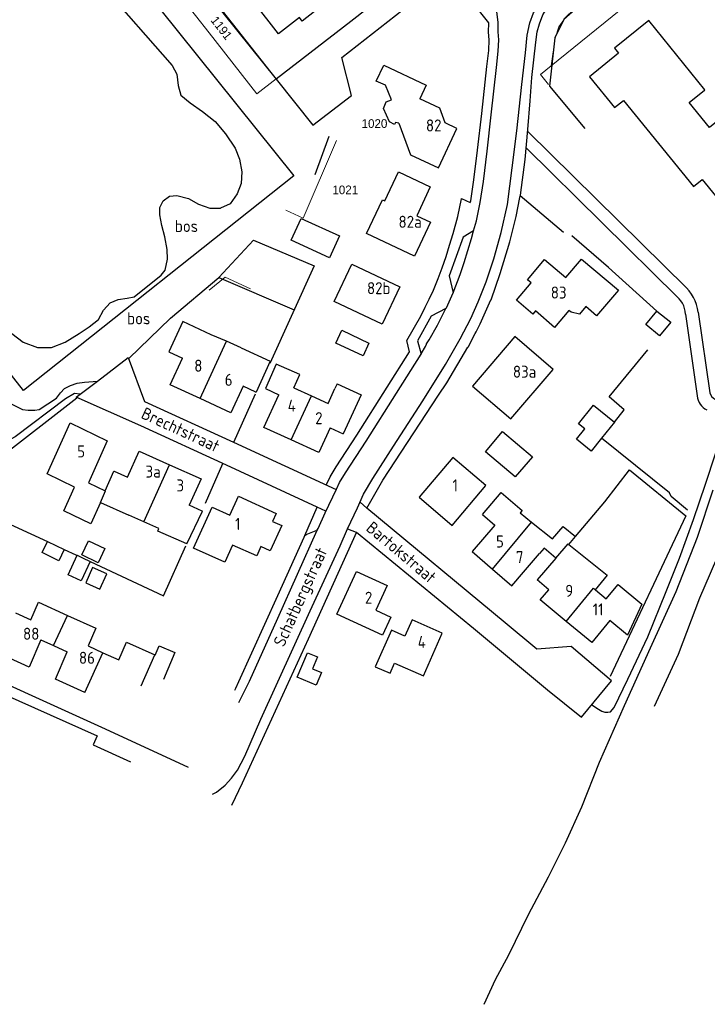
# Model space of a CAD drawing. Header units: metres. Extents: x 233829 to 239427, y 444283 to 448222.
# Tile 9 of 171: x 234961 to 235104, y 444559 to 444764. Entities that reach past the tile are written whole.
import ezdxf
from ezdxf.enums import TextEntityAlignment as Align

# ---------------------------------------------------------------- set-up
doc = ezdxf.new("R2010")
doc.units = ezdxf.units.M
doc.header["$MEASUREMENT"] = 0
for name, color, linetype in [('BIJGEBOUW', 4, 'Continuous'), ('DAKRAND', 4, 'Continuous'), ('DAKRAND-BYG', 4, 'Continuous'), ('FUNKTIEAAND', 253, 'Continuous'), ('Goud-kadastrale grenzen', 13, 'Continuous'), ('HEG', 253, 'Continuous'), ('HEK', 253, 'Continuous'), ('HOOFDGEBOUW', 4, 'Continuous'), ('HUISNUMMER', 253, 'Continuous'), ('KANTVERH', 253, 'Continuous'), ('OVLIJNOBJ', 253, 'Continuous'), ('RASTER', 253, 'Continuous'), ('STRAATNAAM', 253, 'Continuous'), ('TUSSENMUUR', 253, 'Continuous')]:
    doc.layers.add(name, color=color, linetype=linetype)
doc.layers.add('G01 kadestrale perceelsgrens', color=73, linetype='Continuous', lineweight=0)
doc.layers.add('Z01 perceelnummer', color=73, linetype='Continuous', lineweight=13)
doc.styles.get("Standard").update_dxf_attribs({"font": 'iso.shx'})
doc.styles.add('Styledgn001', font='dgn001.shx')

# ---------------------------------------------------------------- blocks, each defined once
blk = doc.blocks.new('A$C1532452F')
at = {"layer": 'G01 kadestrale perceelsgrens'}
for p, q in [((235110.808, 444786.516), (235071.068, 444754.417)), ((234989.892, 444774.137), (235000, 444761.216)), ((235000, 444769.337), (235013.928, 444751.665)), ((235000, 444761.216), (235009.904, 444748.555)), ((235013.928, 444751.665), (235009.904, 444748.555)), ((235019.56, 444722.72), (235026.46, 444738.88)), ((235019.56, 444722.72), (235015.927, 444724.399))]:
    blk.add_line(p, q, dxfattribs=at)
at = {"layer": 'G01 kadestrale perceelsgrens', "flags": 128}
for points in [[(235071.068, 444754.417), (235071.884, 444760.164), (235072.674, 444762.476), (235074.038, 444764.457), (235075.784, 444766.117), (235107.229, 444790.962)], [(235030.468, 444764.455), (235029.419, 444763.634), (235013.928, 444751.665)], [(235071.068, 444754.417), (235068.826, 444752.606), (235070.512, 444750.519)], [(235008.572, 444708.024), (235003.347, 444710.425), (235000, 444707.764)]]:
    blk.add_lwpolyline(points, dxfattribs=at)
at = {"layer": 'G01 kadestrale perceelsgrens', "style": 'Styledgn001'}
blk.add_text('1191', height=1.8, rotation=307.92529, dxfattribs=at).set_placement((235002.556, 444762.258), align=Align.MIDDLE_CENTER)
at = {"layer": 'Z01 perceelnummer', "linetype": 'Continuous', "lineweight": 13, "style": 'Styledgn001'}
for s, p in [('1020', (235034.352, 444742.384)), ('1021', (235028.286, 444728.596))]:
    blk.add_text(s, height=1.8, dxfattribs=at).set_placement(p, align=Align.MIDDLE_CENTER)

msp = doc.modelspace()

# ---------------------------------------------------------------- linework, layer by layer
at = {"layer": 'BIJGEBOUW'}
msp.add_lwpolyline([(235032.01, 444694.11), (235026.33, 444696.73), (235027.58, 444699.42), (235033.2, 444696.71), (235032.01, 444694.11)], dxfattribs=at)
at = {"layer": 'DAKRAND'}
for p, q in [((235003.58, 444697.12), (235000.4, 444698.49)), ((235006.66, 444695.79), (235003.58, 444697.12)), ((234986.43, 444659.6), (234983.29, 444661)), ((234989.53, 444658.21), (234986.43, 444659.6)), ((235074.76, 444654.88), (235076.13, 444656.51))]:
    msp.add_line(p, q, dxfattribs=at)
for points in [[(235039.41, 444742.44), (235038.75, 444742.57), (235038.54, 444742.18), (235037.45, 444742.77), (235036.22, 444745.5), (235036.77, 444746.93), (235037.91, 444747.29), (235036.66, 444750.33), (235034.73, 444751.23), (235036.27, 444754.51), (235045.11, 444750.36), (235043.78, 444747.52)], [(235036.52, 444726.31), (235039.32, 444732.32), (235045.92, 444729.24), (235043.13, 444723.23)], [(235017.6, 444687.45), (235018.81, 444690.22), (235013.9, 444692.36), (235011.7, 444687.28), (235014.47, 444685.98)], [(235056.82, 444661.11), (235060.7, 444665.67), (235065.04, 444661.96), (235064.61, 444661.46), (235067.01, 444659.52)], [(235013.14, 444659.69), (235015.07, 444658.81), (235012.7, 444653.55), (235010.76, 444654.43)], [(235067.01, 444659.52), (235071.36, 444656.02), (235073.54, 444658.65), (235076.13, 444656.51)], [(235074.76, 444654.88), (235082.75, 444648.52), (235080.25, 444645.46)], [(235040.69, 444635.85), (235037.92, 444637.04), (235034.52, 444629.44), (235037.64, 444628.13), (235038.5, 444630.2)]]:
    msp.add_lwpolyline(points, dxfattribs=at)
at = {"layer": 'DAKRAND-BYG'}
for p, q in [((235090.75, 444700.59), (235093.07, 444703.41)), ((235079.89, 444683.83), (235084.26, 444680.29)), ((235084.26, 444680.29), (235081.56, 444676.96)), ((234966.4, 444655.47), (234969.88, 444653.87))]:
    msp.add_line(p, q, dxfattribs=at)
for points in [[(235027.05, 444719.05), (235024.99, 444714.5), (235017.03, 444718.11), (235019.09, 444722.66), (235027.05, 444719.05)], [(235093.07, 444703.41), (235095.92, 444701.07), (235093.59, 444698.24), (235090.75, 444700.59)], [(235081.56, 444676.96), (235079.4, 444674.29), (235076.33, 444676.77), (235078.05, 444678.89), (235076.75, 444679.95), (235079.89, 444683.83)], [(235060.98, 444678.35), (235067.17, 444673.1), (235063.61, 444668.91), (235057.43, 444674.16), (235060.98, 444678.35)], [(234973.5, 444652.73), (234974.91, 444655.66), (234978.31, 444654.02), (234976.9, 444651.09), (234973.5, 444652.73)], [(234969.88, 444653.87), (234968.73, 444651.51), (234965.29, 444653.18), (234966.4, 444655.47)], [(234975.27, 444651.36), (234973.41, 444647.35), (234970.71, 444648.6), (234972.58, 444652.63)], [(234972.58, 444652.63), (234973.65, 444652.12), (234975.27, 444651.36)], [(234975.76, 444650.1), (234974.33, 444646.92), (234977.27, 444645.6), (234978.7, 444648.77), (234975.76, 444650.1)], [(235022.2, 444625.63), (235018.27, 444627.31), (235020.44, 444632.39), (235022.5, 444631.51), (235021.46, 444629.06), (235023.32, 444628.27), (235022.2, 444625.63)]]:
    msp.add_lwpolyline(points, dxfattribs=at)
at = {"layer": 'HEG'}
for p, q in [((235022.02, 444731.78), (235024.91, 444739.76)), ((235073.64, 444719.72), (235064.64, 444727.34)), ((235082.96, 444712.43), (235075.36, 444719.03)), ((235099.08, 444660.87), (235083.37, 444627.41))]:
    msp.add_line(p, q, dxfattribs=at)
at = {"layer": 'HEK'}
for p, q in [((235093.07, 444703.41), (235082.96, 444712.43)), ((234946.05, 444664.84), (234966.4, 444655.47)), ((234969.88, 444653.87), (234972.31, 444652.75))]:
    msp.add_line(p, q, dxfattribs=at)
for points in [[(235077.79, 444767.6), (235073.7, 444764.02), (235071.83, 444760.18), (235070.75, 444750.13), (235078.1, 444741.36)], [(235084.26, 444680.29), (235086.23, 444682.9), (235083.12, 444685.6), (235091.19, 444695.37)], [(235099.41, 444662.03), (235096.05, 444664.86), (235095.7, 444665.6), (235081.56, 444676.96)]]:
    msp.add_lwpolyline(points, dxfattribs=at)
at = {"layer": 'HOOFDGEBOUW'}
for p, q in [((235091.35, 444763.82), (235084.23, 444758.05)), ((235097.19, 444756.61), (235091.35, 444763.82)), ((235084.23, 444758.05), (235085.08, 444757.01)), ((235047.91, 444745.58), (235043.78, 444747.52)), ((235049.04, 444742.53), (235047.91, 444745.58)), ((235039.41, 444742.44), (235041.83, 444735.87)), ((235051.45, 444741.38), (235049.04, 444742.53)), ((235047.63, 444733.18), (235051.45, 444741.38)), ((235041.83, 444735.87), (235047.63, 444733.18)), ((235069.7, 444714.14), (235074.16, 444710.38)), ((235009.68, 444686.55), (235007.08, 444687.76)), ((235009.68, 444686.55), (235009.75, 444686.52)), ((235017.6, 444687.45), (235021.26, 444685.77)), ((235024.71, 444684.2), (235026.13, 444687.31)), ((235026.57, 444688.27), (235026.13, 444687.31)), ((235026.57, 444688.27), (235031.56, 444685.99)), ((235021.26, 444685.77), (235024.71, 444684.2)), ((235031.56, 444685.99), (235027.87, 444677.91)), ((235025.17, 444679.15), (235027.87, 444677.91)), ((234978.82, 444676.42), (234974.9, 444667.71)), ((234991.75, 444671.45), (234998.3, 444668.53)), ((234998.3, 444668.53), (234995.83, 444663.02)), ((234974.9, 444667.71), (234978.37, 444666.03)), ((234977.39, 444663.63), (234983.29, 444661)), ((235056.82, 444661.11), (235059.37, 444658.93)), ((235069.6, 444654.11), (235068.68, 444653.03)), ((235072.02, 444652.04), (235069.6, 444654.11)), ((235065.33, 444649.11), (235068.68, 444653.03)), ((235072.02, 444652.04), (235068.15, 444647.53)), ((235070.57, 444645.47), (235068.15, 444647.53)), ((235080.25, 444645.46), (235080.28, 444645.44)), ((235080.28, 444645.44), (235082.54, 444643.57)), ((234959.76, 444640.64), (234962.93, 444639.2)), ((235086.97, 444636.01), (235083.29, 444639.05)), ((234964.99, 444635.06), (234967.67, 444633.85)), ((234967.67, 444633.85), (234970.5, 444632.56)), ((234974.86, 444633.78), (234977.92, 444632.39)), ((234977.92, 444632.39), (234981.2, 444630.9)), ((234988.7, 444631.91), (234988.74, 444631.89))]:
    msp.add_line(p, q, dxfattribs=at)
for points in [[(235016.27, 444776.32), (235019.11, 444772.67), (235018.76, 444769.65), (235021.87, 444765.65), (235019.35, 444763.69), (235018.77, 444764.45), (235014.39, 444761.03), (235009.25, 444767.62), (235008.37, 444766.93), (235005.51, 444770.6), (235006.31, 444771.22), (235006.14, 444771.43)], [(235125.34, 444764.19), (235116.43, 444775.18), (235110.18, 444770.12), (235117.33, 444761.3), (235110.38, 444755.67), (235114.75, 444750.28), (235107.19, 444744.15), (235103.97, 444741.55), (235099.77, 444746.73), (235102.96, 444749.32), (235103.04, 444749.38), (235097.19, 444756.61)], [(235085.08, 444757.01), (235079.05, 444752.12), (235084.23, 444745.74), (235086.08, 444747.19)], [(235086.08, 444747.19), (235100.69, 444729.33), (235102.45, 444730.77), (235112.04, 444719.05)], [(235043.13, 444723.23), (235046.02, 444721.89), (235042.68, 444714.84), (235032.69, 444719.56), (235035.99, 444726.55), (235036.52, 444726.31)], [(235039.61, 444708.45), (235035.94, 444700.66), (235025.98, 444705.37), (235029.65, 444713.15), (235039.61, 444708.45)], [(235078.27, 444704.32), (235076.95, 444702.77), (235075.2, 444703.15), (235074.76, 444703.51), (235071.8, 444700.02), (235067.8, 444703.42), (235067.29, 444702.79), (235063.89, 444705.68), (235066.91, 444709.26), (235066.13, 444709.91), (235069.7, 444714.14)], [(235074.16, 444710.38), (235077.39, 444714.22), (235085.08, 444707.76)], [(235085.08, 444707.76), (235080.53, 444702.4), (235078.27, 444704.32)], [(235000.4, 444698.49), (234994.5, 444701.23), (234991.59, 444694.92), (234994.42, 444693.61)], [(235071.52, 444691.28), (235063.54, 444698.11), (235054.72, 444687.82), (235062.7, 444680.98), (235071.52, 444691.28)], [(235006.66, 444695.79), (235012.65, 444693.02), (235009.75, 444686.52)], [(234998.11, 444685.2), (234991.86, 444688.09), (234994.42, 444693.61)], [(235007.08, 444687.76), (235004.52, 444682.23), (234998.11, 444685.2)], [(235017.04, 444676.65), (235011.38, 444679.23), (235014.47, 444685.98)], [(234972.02, 444666.78), (234966.3, 444669.54), (234971.07, 444680.16), (234978.82, 444676.42)], [(235025.17, 444679.15), (235022.82, 444674.01), (235017.04, 444676.65)], [(234983.01, 444668.85), (234985.44, 444674.28), (234991.75, 444671.45)], [(235057.51, 444667.16), (235050.61, 444672.98), (235043.61, 444664.69), (235050.51, 444658.86), (235057.51, 444667.16)], [(234978.37, 444666.03), (234980.19, 444670.11), (234980.24, 444670.09), (234983.01, 444668.85)], [(234977.39, 444663.63), (234975.39, 444659.19), (234969.82, 444661.88), (234972.02, 444666.78)], [(235010.76, 444654.43), (235009.88, 444652.49), (235004.84, 444654.77), (235003.22, 444651.17), (234996.73, 444654.1), (235000.6, 444662.66), (235004.31, 444660.98), (235006.07, 444664.89), (235013.89, 444661.35), (235013.14, 444659.69)], [(234995.32, 444654.99), (234998.59, 444661.78), (234998.53, 444661.81), (234995.83, 444663.02)], [(234995.32, 444654.99), (234989.3, 444657.68), (234989.53, 444658.21)], [(235059.37, 444658.93), (235054.63, 444653.4), (235058.89, 444649.76)], [(235058.89, 444649.76), (235062.93, 444646.3), (235065.33, 444649.11)], [(235037.74, 444639.78), (235036.03, 444636.03), (235026.53, 444640.39), (235030.61, 444649.28), (235036.98, 444646.36), (235034.61, 444641.21), (235037.74, 444639.78)], [(235074.19, 444638.9), (235068.81, 444643.34), (235070.57, 444645.47)], [(235082.54, 444643.57), (235085, 444646.55), (235089.93, 444642.47), (235086.97, 444636.01)], [(234962.93, 444639.2), (234964.51, 444642.89), (234970.55, 444640.15)], [(234970.55, 444640.15), (234976.44, 444637.47), (234974.86, 444633.78)], [(235038.5, 444630.2), (235044.51, 444627.55), (235048.42, 444636.43), (235042.17, 444639.19), (235040.69, 444635.85)], [(235083.29, 444639.05), (235079.52, 444634.49), (235074.19, 444638.9)], [(234964.99, 444635.06), (234962.57, 444629.4), (234956, 444632.39)], [(234981.2, 444630.9), (234982.78, 444634.59), (234988.7, 444631.91)], [(234988.74, 444631.89), (234989.58, 444633.83), (234992.89, 444632.44), (234990.53, 444626.78)], [(234974.18, 444624.13), (234968.08, 444626.9), (234970.5, 444632.56)]]:
    msp.add_lwpolyline(points, dxfattribs=at)
at = {"layer": 'KANTVERH'}
for p, q in [((235066.2, 444740.72), (235099.2, 444708.2)), ((235065.88, 444737.31), (235097.35, 444706.31)), ((235064.58, 444727.02), (235064.64, 444727.34)), ((235052.45, 444726.82), (235054.27, 444725.96)), ((235098.99, 444702.78), (235101.52, 444685.29)), ((235045.19, 444696.55), (235045.2, 444696.57)), ((235049.4, 444688.47), (235053.79, 444695.91)), ((234973.2, 444686.11), (234976.79, 444688.86)), ((235026.44, 444666.36), (235027.1, 444667.75)), ((235019.89, 444656.75), (235022.44, 444662.62)), ((235024.21, 444661.8), (235022.44, 444662.62))]:
    msp.add_line(p, q, dxfattribs=at)
for points in [[(234954.51, 444778.31), (234956.82, 444780.19), (234954.77, 444787.67), (234973.63, 444802.63), (235006.39, 444828.61), (235027.74, 444801.43), (235030.98, 444797.2), (235032.69, 444795.66), (235034.32, 444794.74), (235035.45, 444793.71), (235036.15, 444793.17), (235038.13, 444790.56), (235038.81, 444788.09), (235041.38, 444784.44), (235046.95, 444777.47), (235046.56, 444777.06), (235046.14, 444776.72), (235029.42, 444763.63), (235013.9, 444751.64), (235021.54, 444742.03), (235029.61, 444748.23), (235027.54, 444756.12), (235049.91, 444773.66), (235054.88, 444767.41)], [(235064.64, 444727.34), (235064.67, 444727.47), (235065.67, 444734.94), (235066.23, 444741.18), (235066.69, 444747.1), (235067.04, 444751.95), (235067.92, 444759.33), (235068.14, 444761.42), (235068.65, 444763.12), (235069.34, 444764.97), (235070.41, 444766.63), (235071.28, 444767.58), (235072.46, 444768.62), (235081.88, 444775.96), (235084.36, 444772.69)], [(235028.75, 444658.15), (235030.85, 444662.53), (235032.09, 444665.33), (235034.02, 444668.59), (235038.3, 444675.31), (235044.41, 444684.71), (235049.12, 444692.3), (235052.19, 444697.64), (235054.37, 444701.84), (235055.93, 444705.31), (235057.58, 444709.49), (235059.16, 444714.27), (235060.7, 444719.72), (235062.01, 444725.54), (235063, 444733.18), (235063.94, 444740.89), (235064.95, 444750.52), (235065.71, 444757.11), (235066.06, 444760.76), (235066.65, 444763.34), (235067.4, 444765.42), (235068.54, 444767.18)], [(235054.27, 444725.96), (235054.35, 444726.34), (235055.03, 444730.66), (235055.8, 444736.82), (235056.65, 444744.44), (235057.73, 444754.27), (235058.09, 444757.58), (235058.16, 444759.77), (235058.05, 444761.36), (235058.12, 444763.33), (235054.88, 444767.41)], [(235054.96, 444720.1), (235055.53, 444722.14), (235056.32, 444725.99), (235057.01, 444730.37), (235057.8, 444736.63), (235058.64, 444744.23), (235059.71, 444754.06), (235060.08, 444757.44), (235060.17, 444759.8), (235060.05, 444761.42), (235060.04, 444763.49), (235059.79, 444765.59), (235059.7, 444766.05)], [(235041.1, 444697.28), (235043.97, 444702.37), (235044.88, 444704.18), (235045.75, 444705.85), (235046.64, 444707.78), (235047.57, 444710.14), (235048.45, 444712.36), (235049.26, 444714.76), (235049.98, 444717.1), (235050.71, 444719.56), (235051.69, 444723.07), (235052.44, 444726.7), (235052.45, 444726.82)], [(235053.8, 444695.92), (235055.27, 444698.72), (235055.48, 444699.12), (235056.35, 444700.78), (235058.57, 444705.71), (235058.58, 444705.73), (235058.59, 444705.76), (235060.49, 444711.21), (235062.52, 444717.82), (235063.8, 444723.05), (235064.58, 444727.02)], [(235103.15, 444667.39), (235107.23, 444679.81), (235111.1, 444690.62), (235113.92, 444698.18), (235116.56, 444704.3), (235119.33, 444709.76), (235121.92, 444713.53), (235124.53, 444717.5), (235126.12, 444720.17), (235128.07, 444722.59), (235129.8, 444723.9), (235131.82, 444724.56), (235133.32, 444724.77), (235135.1, 444725.25)], [(235054.96, 444720.1), (235052.77, 444718.75), (235049.91, 444710.76), (235050.74, 444707.22)], [(235050.74, 444707.22), (235052.16, 444711), (235053.01, 444713.52), (235053.77, 444715.98), (235054.51, 444718.47), (235054.96, 444720.1)], [(235049.21, 444703.95), (235049.29, 444704.1), (235050.74, 444707.22)], [(235101.62, 444703.16), (235101.49, 444703.97), (235101.28, 444704.75), (235101, 444705.52), (235100.65, 444706.25), (235100.23, 444706.94), (235099.75, 444707.6), (235099.2, 444708.2)], [(235098.99, 444702.78), (235098.93, 444703.37), (235098.81, 444703.94), (235098.62, 444704.49), (235098.37, 444705.02), (235098.05, 444705.51), (235097.69, 444705.97), (235097.28, 444706.38)], [(235049.21, 444703.95), (235046.15, 444702.31), (235043.29, 444697.19), (235044.03, 444694.41)], [(235045.2, 444696.57), (235045.69, 444697.45), (235047.44, 444700.48), (235048.4, 444702.38), (235049.21, 444703.95)], [(235101.62, 444703.16), (235104.04, 444686.43), (235104.41, 444685.62), (235105.11, 444685.07)], [(235024.33, 444667.24), (235025.14, 444668.95), (235026.36, 444671), (235030.71, 444677.59), (235037.02, 444687.58), (235041.66, 444694.94), (235041.1, 444697.28)], [(235044.03, 444694.41), (235044.09, 444694.51), (235044.93, 444696.05), (235045.19, 444696.55)], [(234976.79, 444688.86), (234983.18, 444693.73), (234986.58, 444684.59), (235005.04, 444676.16), (235026.4, 444666.28)], [(235027.1, 444667.77), (235028.3, 444669.78), (235032.63, 444676.35), (235038.96, 444686.36), (235044.03, 444694.41)], [(234959.01, 444684.08), (234960.21, 444683.41), (234961.23, 444682.96), (234962.38, 444682.83), (234963.74, 444682.81), (234964.67, 444682.97), (234968.28, 444685.31), (234969.06, 444686.4), (234969.95, 444687.34), (234971.16, 444687.91), (234972.57, 444688.42), (234974.05, 444688.64), (234976.79, 444688.86)], [(235032.79, 444662.42), (235036.11, 444668.22), (235047.69, 444685.9), (235049.4, 444688.47)], [(234973.2, 444686.11), (234972.01, 444686.24), (234970.13, 444685.16), (234959.69, 444677.26), (234956.42, 444675.5), (234952.84, 444674.23), (234949.11, 444673.01), (234945.99, 444671.49), (234943.22, 444669.58), (234936.67, 444664.44), (234931.19, 444660.03), (234930.57, 444658.92), (234932.54, 444656.32), (234925.36, 444643), (234925.82, 444640.48)], [(235022.44, 444662.62), (235003.61, 444671.39), (234985.82, 444679.54), (234972.35, 444685.47), (234973.2, 444686.11)], [(235101.52, 444685.29), (235101.64, 444684.85), (235101.81, 444684.42), (235102.04, 444684.03), (235102.32, 444683.67), (235102.66, 444683.36), (235103.03, 444683.09), (235103.43, 444682.89)], [(235022.46, 444657.87), (235022.62, 444658.19), (235024.07, 444661.49), (235026.44, 444666.36)], [(235057.12, 444559.29), (235059.49, 444564.42), (235062.29, 444569.55), (235066.37, 444577.95), (235070.55, 444585.8), (235074.04, 444592.83), (235077.42, 444600.37), (235081.14, 444609.61), (235086.35, 444621.41), (235091.75, 444633.42), (235097.08, 444645.08), (235101.46, 444656.42), (235104.72, 444666.27)], [(235079.52, 444621.58), (235080.91, 444620.62), (235081.58, 444620.22), (235082.25, 444620), (235082.84, 444619.99), (235083.4, 444620.12), (235084.19, 444620.99), (235087.03, 444626.86), (235091.15, 444635.68), (235094.99, 444645.09), (235097.77, 444652.05), (235100.69, 444660.04), (235103.15, 444667.39)], [(235030.62, 444657.41), (235054.93, 444637.45), (235070.29, 444624.63), (235077.39, 444618.98), (235083.61, 444626.55), (235075.24, 444633.7), (235068.08, 444633.09), (235061.54, 444638.6), (235032.79, 444662.42), (235031.35, 444663.65)], [(235000.69, 444602.96), (235001.55, 444603.4), (235003.32, 444604.83), (235004.65, 444606.28), (235005.9, 444607.93), (235007.38, 444610.88), (235010.73, 444618.57), (235021, 444641.12), (235027.19, 444654.58), (235028.75, 444658.15), (235030.56, 444657.46), (235030.62, 444657.41)], [(235006.18, 444622.03), (235008.37, 444626.5), (235014.29, 444639.58), (235022.46, 444657.87), (235022.22, 444657.79)], [(235019.89, 444656.75), (235020.14, 444656.95), (235022.22, 444657.79)], [(235030.62, 444657.41), (235020.57, 444635.2), (235006.87, 444605.26), (235004.65, 444600.62)], [(235005.35, 444624.61), (235005.54, 444625.02), (235006.13, 444626.4), (235014.25, 444644.24), (235019.77, 444656.37), (235019.89, 444656.75)], [(234925.82, 444640.48), (234944.64, 444631.85), (234978.38, 444616.57), (234995.65, 444608.57)], [(234927.38, 444634.24), (234928.44, 444634.22), (234929.7, 444634.04), (234930.76, 444633.78), (234931.87, 444633.34), (234933.95, 444632.35), (234942.44, 444628.45), (234946.56, 444626.35), (234947.34, 444628.2), (234976.73, 444615.1), (234975.86, 444613.2), (234983.61, 444609.69)]]:
    msp.add_lwpolyline(points, dxfattribs=at)
at = {"layer": 'OVLIJNOBJ'}
for p, q in [((234973.27, 444802.34), (235013.9, 444751.64)), ((234983.3, 444693.55), (234991.98, 444701.94)), ((234999.24, 444663.44), (235002.86, 444671.73))]:
    msp.add_line(p, q, dxfattribs=at)
for points in [[(234958.46, 444775.18), (234962.5, 444774.2), (234965.51, 444772.89), (234967.68, 444772.1), (234970.1, 444772.32), (234972.78, 444773.2), (234974.08, 444773.47), (234975.43, 444773.26), (234977.66, 444771.18), (234992.31, 444754.42), (234993.3, 444752.66), (234993.55, 444750.32), (234994.09, 444748.3), (234996.03, 444746.67), (234998.59, 444744.9), (235001.26, 444742.78), (235003.41, 444740.25), (235005.38, 444737.29), (235006.31, 444734.97), (235006.81, 444732.33), (235006.67, 444729.94), (235005.79, 444727.75), (235004.39, 444725.71), (235002.33, 444724.76)], [(234979.42, 444705.14), (234981.09, 444705.81), (234982.92, 444706.09), (234984.43, 444706.33), (234990.02, 444710.84), (234990.84, 444711.94), (234991.3, 444714.2), (234991.26, 444716.21), (234990.79, 444718.84), (234990.16, 444721.16), (234989.73, 444723.38), (234989.74, 444724.92), (234990.45, 444726.32), (234991.74, 444727.29), (234993.3, 444727.4), (234995.71, 444726.79), (234997.78, 444725.65), (235000.15, 444724.8), (235002.33, 444724.76)], [(234959.01, 444698.72), (234961.33, 444696.92), (234964.29, 444695.85), (234967.24, 444695.85), (234970.09, 444696.97), (234972.94, 444698.76), (234975.06, 444700.1), (234976.98, 444701.62), (234978.03, 444703.61), (234979.42, 444705.14)], [(235092.58, 444621.25), (235097.56, 444632.09), (235101.95, 444643.82), (235106.62, 444654.54), (235108.33, 444658.82)]]:
    msp.add_lwpolyline(points, dxfattribs=at)
at = {"layer": 'RASTER'}
for p, q in [((235001.99, 444710.4), (235017.66, 444703.66)), ((234946.05, 444664.84), (234972.52, 444685.4)), ((235005.1, 444676.14), (235009.63, 444686.18)), ((234972.31, 444652.75), (234972.58, 444652.63))]:
    msp.add_line(p, q, dxfattribs=at)
for points in [[(235017.56, 444731.5), (234961.43, 444686.92), (234917.67, 444742.61), (234957.13, 444774.08), (234972.97, 444787.21), (234973.57, 444786.37), (235017.56, 444731.5)], [(234991.98, 444701.94), (235001.99, 444710.4), (235009.21, 444718.14), (235021.84, 444712.79), (235012.57, 444692.52)], [(235076.13, 444656.51), (235082.21, 444663.75), (235087.37, 444670.42), (235099.08, 444660.87)], [(234975.27, 444651.36), (234990.5, 444644.21), (234995.16, 444654.6)]]:
    msp.add_lwpolyline(points, dxfattribs=at)
at = {"layer": 'TUSSENMUUR'}
for p, q in [((235000, 444689.32), (235003.58, 444697.12)), ((234998.11, 444685.2), (235000, 444689.32)), ((235017.04, 444676.65), (235021.26, 444685.77)), ((234986.43, 444659.6), (234991.75, 444671.45)), ((234977.39, 444663.63), (234978.42, 444666.01)), ((234978.42, 444666.01), (234978.37, 444666.03)), ((235058.89, 444649.76), (235067.01, 444659.52)), ((235080.25, 444645.46), (235080.28, 444645.44)), ((234967.67, 444633.85), (234970.55, 444640.15)), ((234974.18, 444624.13), (234977.92, 444632.39)), ((234985.88, 444625.52), (234988.7, 444631.91))]:
    msp.add_line(p, q, dxfattribs=at)
for points in [[(235072.02, 444652.04), (235074.58, 444655.04), (235074.76, 444654.88)], [(235074.19, 444638.9), (235079.86, 444645.79), (235080.25, 444645.46)]]:
    msp.add_lwpolyline(points, dxfattribs=at)

# ---------------------------------------------------------------- block references
at = {"layer": 'Goud-kadastrale grenzen', "linetype": 'Continuous'}
msp.add_blockref('A$C1532452F', (0, 0), dxfattribs=at)

# ---------------------------------------------------------------- texts
at = {"layer": 'FUNKTIEAAND'}
for p in [(234992.87, 444719.83), (234982.95, 444700.64)]:
    msp.add_text('bos', height=2.5, dxfattribs=at).set_placement(p)
at = {"layer": 'HUISNUMMER'}
for s, p in [('82', (235045.05, 444740.74)), ('82a', (235039.35, 444720.71)), ('82b', (235032.8, 444706.91)), ('83', (235071, 444706)), ('8', (234996.89, 444690.79)), ('83a', (235063.12, 444689.55)), ('6', (235003.23, 444687.86)), ('4', (235016.31, 444682.51)), ('2', (235022.03, 444679.89)), ('5', (234972.56, 444672.98)), ('3a', (234986.77, 444668.78)), ('3', (234993.2, 444665.91)), ('1', (235050.56, 444665.92)), ('1', (235005.37, 444657.9)), ('5', (235059.62, 444654.25)), ('7', (235063.75, 444651)), ('9', (235074, 444644)), ('2', (235032.37, 444642.56)), ('11', (235079.7, 444640.14)), ('88', (234961.31, 444635.07)), ('4', (235043.34, 444633.37)), ('86', (234972.93, 444630.07))]:
    msp.add_text(s, height=2.5, dxfattribs=at).set_placement(p)
at = {"layer": 'STRAATNAAM'}
for s, rotation, p in [('Brechtstraat', 335.2809, (234985.65, 444681.24)), ('Bartokstraat', 319.9083, (235032.41, 444657.96)), ('Schatbergstraat', 65.6651, (235015.52, 444633.41))]:
    msp.add_text(s, height=2.5, rotation=rotation, dxfattribs=at).set_placement(p)

doc.saveas('drawing.dxf')
